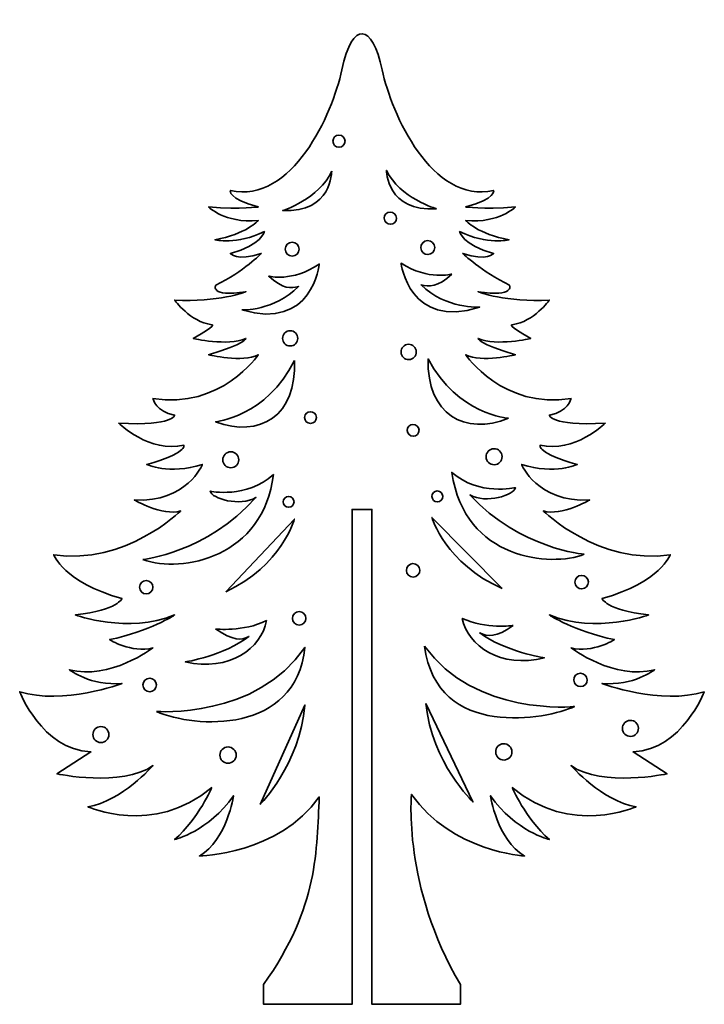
# Model space of a CAD drawing. Header units: millimetres. Extents: x -108 to 92, y -218 to 210.
# Tile 4 of 4: x -52 to 52, y 61 to 210. Entities that reach past the tile are written whole.
import ezdxf

# ---------------------------------------------------------------- set-up
doc = ezdxf.new("R2010")
doc.units = ezdxf.units.MM
doc.header["$MEASUREMENT"] = 0
doc.layers.add('Layer 1', color=7, linetype='Continuous')

msp = doc.modelspace()

# ---------------------------------------------------------------- linework, layer by layer
at = {"layer": 'Layer 1', "color": 1, "lineweight": 35}
for points, knots in [([(51.8305, 108.5998), (45.2643, 106.5254), (36.3534, 109.8444), (36.3534, 109.8444), (41.0433, 109.4299), (44.3266, 111.9191), (44.3266, 111.9191), (38.2292, 110.2596), (31.6633, 115.2387), (31.6633, 115.2387), (34.9462, 114.4086), (38.2292, 116.4833), (38.2292, 116.4833), (32.1321, 117.7279), (28.3803, 120.2175), (28.3803, 120.2175), (35.4151, 117.313), (43.3882, 120.2175), (43.3882, 120.2175), (36.8223, 121.0472), (36.3534, 122.7067), (36.3534, 122.7067), (45.2643, 125.1962), (46.6715, 129.3456), (46.6715, 129.3456), (35.8842, 127.6858), (27.4423, 135.9838), (27.4423, 135.9838), (30.256, 135.1544), (34.4774, 137.6436), (34.4774, 137.6436), (26.5042, 137.2284), (24.159, 143.0372), (24.159, 143.0372), (29.3183, 141.3778), (32.6013, 143.0372), (32.6013, 143.0372), (26.5042, 144.6971), (26.9731, 145.9417), (26.9731, 145.9417), (32.1321, 144.6971), (36.8223, 149.2609), (36.8223, 149.2609), (28.3803, 148.8461), (28.3803, 150.5059), (28.3803, 150.5059), (31.1944, 150.9208), (31.6633, 152.9951), (31.6633, 152.9951), (21.3452, 151.3356), (15.717, 159.6337), (15.717, 159.6337), (18.0619, 158.3891), (23.2213, 159.6337), (23.2213, 159.6337), (17.5931, 161.2935), (17.5931, 162.1232), (17.5931, 162.1232), (20.4072, 160.8786), (25.5662, 162.1232), (25.5662, 162.1232), (21.8141, 164.1979), (22.7521, 164.1979), (22.7521, 164.1979), (26.035, 164.6124), (28.3803, 167.9321), (28.3803, 167.9321), (21.8141, 167.5168), (17.5931, 169.1767), (17.5931, 169.1767), (23.2213, 168.3466), (22.3348, 170.1796), (22.3348, 170.1796), (18.1138, 172.2543), (15.2478, 174.9855), (15.2478, 174.9855), (18.9999, 173.7405), (19.938, 174.9855), (19.938, 174.9855), (15.2478, 176.2301), (14.779, 178.3044), (14.779, 178.3044), (18.9999, 176.2301), (22.2829, 177.0598), (22.2829, 177.0598), (17.5931, 177.8896), (15.717, 179.9643), (15.717, 179.9643), (20.876, 179.5494), (23.2213, 182.0386), (23.2213, 182.0386), (18.0619, 181.6241), (15.717, 182.0386), (15.717, 182.0386), (20.4072, 183.2835), (19.938, 184.5285), (19.938, 184.5285), (10.558, 182.4538), (4.4609, 196.1458), (3.054, 202.7844), (1.5653, 209.8071), (-1.4294, 210.3984), (-3.0434, 202.7844), (-4.4502, 196.1458), (-10.5473, 182.4538), (-19.9277, 184.5285), (-19.9277, 184.5285), (-20.3965, 183.2835), (-15.7063, 182.0386), (-15.7063, 182.0386), (-18.0516, 181.6241), (-23.2106, 182.0386), (-23.2106, 182.0386), (-20.8654, 179.5494), (-15.7063, 179.9643), (-15.7063, 179.9643), (-17.5824, 177.8896), (-22.2722, 177.0598), (-22.2722, 177.0598), (-18.9893, 176.2301), (-14.7683, 178.3044), (-14.7683, 178.3044), (-15.2375, 176.2301), (-19.9277, 174.9855), (-19.9277, 174.9855), (-18.9893, 173.7405), (-15.2375, 174.9855), (-15.2375, 174.9855), (-17.9041, 172.2543), (-22.1251, 170.1796), (-22.1251, 170.1796), (-23.2106, 168.3466), (-17.5824, 169.1767), (-17.5824, 169.1767), (-21.8034, 167.5168), (-28.3696, 167.9321), (-28.3696, 167.9321), (-26.0244, 164.6124), (-22.7414, 164.1979), (-22.7414, 164.1979), (-21.8034, 164.1979), (-25.5555, 162.1232), (-25.5555, 162.1232), (-20.3965, 160.8786), (-17.5824, 162.1232), (-17.5824, 162.1232), (-17.5824, 161.2935), (-23.2106, 159.6337), (-23.2106, 159.6337), (-18.0516, 158.3891), (-15.7063, 159.6337), (-15.7063, 159.6337), (-21.3345, 151.3356), (-31.6526, 152.9951), (-31.6526, 152.9951), (-31.1837, 150.9208), (-28.3696, 150.5059), (-28.3696, 150.5059), (-28.3696, 148.8461), (-36.8116, 149.2609), (-36.8116, 149.2609), (-32.1214, 144.6971), (-26.9624, 145.9417), (-26.9624, 145.9417), (-26.4936, 144.6971), (-32.5906, 143.0372), (-32.5906, 143.0372), (-29.3077, 141.3778), (-24.1483, 143.0372), (-24.1483, 143.0372), (-26.4936, 137.2284), (-34.4667, 137.6436), (-34.4667, 137.6436), (-30.2457, 135.1544), (-27.4316, 135.9838), (-27.4316, 135.9838), (-35.8736, 127.6858), (-46.6608, 129.3456), (-46.6608, 129.3456), (-45.2539, 125.1962), (-36.3428, 122.7067), (-36.3428, 122.7067), (-36.8116, 121.0472), (-43.3779, 120.2175), (-43.3779, 120.2175), (-35.4047, 117.313), (-28.3696, 120.2175), (-28.3696, 120.2175), (-32.1214, 117.7279), (-38.2188, 116.4833), (-38.2188, 116.4833), (-34.9355, 114.4086), (-31.6526, 115.2387), (-31.6526, 115.2387), (-38.2188, 110.2596), (-44.3159, 111.9191), (-44.3159, 111.9191), (-41.0326, 109.4299), (-36.3428, 109.8444), (-36.3428, 109.8444), (-45.2539, 106.5254), (-51.8198, 108.5998), (-51.8198, 108.5998), (-48.5369, 99.8869), (-41.0326, 99.472), (-41.0326, 99.472), (-46.1916, 96.1527), (-46.1916, 96.1527), (-46.1916, 96.1527), (-36.3428, 94.078), (-31.6526, 97.3973), (-31.6526, 97.3973), (-36.3428, 92.0037), (-41.5018, 91.174), (-41.5018, 91.174), (-31.6526, 86.6097), (-22.7414, 94.078), (-22.7414, 94.078), (-24.6175, 89.5141), (-28.3696, 86.1949), (-28.3696, 86.1949), (-23.2106, 87.4398), (-19.4585, 92.8334), (-19.4585, 92.8334), (-20.3965, 86.1949), (-24.6175, 83.7057), (-24.6175, 83.7057), (-12.5592, 83.9448), (-6.4625, 92.6581), (-6.8985, 84.6829), (-6.4625, 76.1156), (-14.8946, 64.2408), (-14.8946, 64.2408), (-14.8949, 61.2408), (-14.8949, 61.2408), (-14.8949, 61.2408), (-1.4947, 61.2408), (-1.4947, 61.2408), (-1.4947, 61.2408), (-1.494, 126.3752), (-1.494, 136.2092), (-1.494, 136.2092), (1.5046, 136.2092), (1.5046, 136.2092), (1.5046, 136.2092), (1.5053, 61.2408), (1.5053, 61.2408), (1.5053, 61.2408), (14.9056, 61.2408), (14.9056, 61.2408), (14.9056, 61.2408), (14.9053, 64.2408), (14.9053, 64.2408), (6.1267, 79.0553), (7.498, 93.0444), (7.498, 93.0444), (13.595, 84.3315), (24.6282, 83.7057), (24.6282, 83.7057), (20.4072, 86.1949), (19.4691, 92.8334), (19.4691, 92.8334), (23.2213, 87.4398), (28.3803, 86.1949), (28.3803, 86.1949), (24.6282, 89.5141), (22.7521, 94.078), (22.7521, 94.078), (31.6633, 86.6097), (41.5125, 91.174), (41.5125, 91.174), (36.3534, 92.0037), (31.6633, 97.3973), (31.6633, 97.3973), (36.3534, 94.078), (46.2023, 96.1527), (46.2023, 96.1527), (46.2023, 96.1527), (41.0433, 99.472), (41.0433, 99.472), (48.5476, 99.8869), (51.8305, 108.5998), (51.8305, 108.5998)], [0, 0, 0, 0, 0.0106383, 0.0106383, 0.0106383, 0.0212766, 0.0212766, 0.0212766, 0.03191489, 0.03191489, 0.03191489, 0.04255319, 0.04255319, 0.04255319, 0.05319149, 0.05319149, 0.05319149, 0.06382979, 0.06382979, 0.06382979, 0.07446809, 0.07446809, 0.07446809, 0.08510638, 0.08510638, 0.08510638, 0.09574468, 0.09574468, 0.09574468, 0.10638298, 0.10638298, 0.10638298, 0.11702128, 0.11702128, 0.11702128, 0.12765957, 0.12765957, 0.12765957, 0.13829787, 0.13829787, 0.13829787, 0.14893617, 0.14893617, 0.14893617, 0.15957447, 0.15957447, 0.15957447, 0.17021277, 0.17021277, 0.17021277, 0.18085106, 0.18085106, 0.18085106, 0.19148936, 0.19148936, 0.19148936, 0.20212766, 0.20212766, 0.20212766, 0.21276596, 0.21276596, 0.21276596, 0.22340426, 0.22340426, 0.22340426, 0.23404255, 0.23404255, 0.23404255, 0.24468085, 0.24468085, 0.24468085, 0.25531915, 0.25531915, 0.25531915, 0.26595745, 0.26595745, 0.26595745, 0.27659574, 0.27659574, 0.27659574, 0.28723404, 0.28723404, 0.28723404, 0.29787234, 0.29787234, 0.29787234, 0.30851064, 0.30851064, 0.30851064, 0.31914894, 0.31914894, 0.31914894, 0.32978723, 0.32978723, 0.32978723, 0.34042553, 0.34042553, 0.34042553, 0.35106383, 0.35106383, 0.35106383, 0.36170213, 0.36170213, 0.36170213, 0.37234043, 0.37234043, 0.37234043, 0.38297872, 0.38297872, 0.38297872, 0.39361702, 0.39361702, 0.39361702, 0.40425532, 0.40425532, 0.40425532, 0.41489362, 0.41489362, 0.41489362, 0.42553191, 0.42553191, 0.42553191, 0.43617021, 0.43617021, 0.43617021, 0.44680851, 0.44680851, 0.44680851, 0.45744681, 0.45744681, 0.45744681, 0.46808511, 0.46808511, 0.46808511, 0.4787234, 0.4787234, 0.4787234, 0.4893617, 0.4893617, 0.4893617, 0.5, 0.5, 0.5, 0.5106383, 0.5106383, 0.5106383, 0.5212766, 0.5212766, 0.5212766, 0.53191489, 0.53191489, 0.53191489, 0.54255319, 0.54255319, 0.54255319, 0.55319149, 0.55319149, 0.55319149, 0.56382979, 0.56382979, 0.56382979, 0.57446809, 0.57446809, 0.57446809, 0.58510638, 0.58510638, 0.58510638, 0.59574468, 0.59574468, 0.59574468, 0.60638298, 0.60638298, 0.60638298, 0.61702128, 0.61702128, 0.61702128, 0.62765957, 0.62765957, 0.62765957, 0.63829787, 0.63829787, 0.63829787, 0.64893617, 0.64893617, 0.64893617, 0.65957447, 0.65957447, 0.65957447, 0.67021277, 0.67021277, 0.67021277, 0.68085106, 0.68085106, 0.68085106, 0.69148936, 0.69148936, 0.69148936, 0.70212766, 0.70212766, 0.70212766, 0.71276596, 0.71276596, 0.71276596, 0.72340426, 0.72340426, 0.72340426, 0.73404255, 0.73404255, 0.73404255, 0.74468085, 0.74468085, 0.74468085, 0.75531915, 0.75531915, 0.75531915, 0.76595745, 0.76595745, 0.76595745, 0.77659574, 0.77659574, 0.77659574, 0.78723404, 0.78723404, 0.78723404, 0.79787234, 0.79787234, 0.79787234, 0.80851064, 0.80851064, 0.80851064, 0.81914894, 0.81914894, 0.81914894, 0.82978723, 0.82978723, 0.82978723, 0.84042553, 0.84042553, 0.84042553, 0.85106383, 0.85106383, 0.85106383, 0.86170213, 0.86170213, 0.86170213, 0.87234043, 0.87234043, 0.87234043, 0.88297872, 0.88297872, 0.88297872, 0.89361702, 0.89361702, 0.89361702, 0.90425532, 0.90425532, 0.90425532, 0.91489362, 0.91489362, 0.91489362, 0.92553191, 0.92553191, 0.92553191, 0.93617021, 0.93617021, 0.93617021, 0.94680851, 0.94680851, 0.94680851, 0.95744681, 0.95744681, 0.95744681, 0.96808511, 0.96808511, 0.96808511, 0.9787234, 0.9787234, 0.9787234, 0.9893617, 0.9893617, 0.9893617, 1, 1, 1, 1]), ([(-3.4791, 192.9218), (-2.9675, 192.9218), (-2.553, 192.5073), (-2.553, 191.9957), (-2.553, 191.4842), (-2.9675, 191.0697), (-3.4791, 191.0697), (-3.9902, 191.0697), (-4.4051, 191.4842), (-4.4051, 191.9957), (-4.4051, 192.5073), (-3.9902, 192.9218), (-3.4791, 192.9218)], [0, 0, 0, 0, 0.25, 0.25, 0.25, 0.5, 0.5, 0.5, 0.75, 0.75, 0.75, 1, 1, 1, 1]), ([(-4.5808, 187.476), (-4.5808, 187.476), (-4.536, 181.0991), (-12.0279, 181.4787), (-12.0279, 181.4787), (-6.4625, 183.2426), (-4.5808, 187.476)], [0, 0, 0, 0, 0.5, 0.5, 0.5, 1, 1, 1, 1]), ([(11.291, 181.7525), (3.8097, 181.1972), (3.7049, 187.573), (3.7049, 187.573), (5.6851, 183.3851), (11.291, 181.7525), (11.291, 181.7525)], [0, 0, 0, 0, 0.5, 0.5, 0.5, 1, 1, 1, 1]), ([(4.2732, 181.2568), (4.7844, 181.2688), (5.2085, 180.8638), (5.2204, 180.3527), (5.2324, 179.8415), (4.8278, 179.4171), (4.3166, 179.4051), (3.8051, 179.3931), (3.3811, 179.7977), (3.3691, 180.3093), (3.3571, 180.8204), (3.7617, 181.2445), (4.2732, 181.2568)], [0, 0, 0, 0, 0.25, 0.25, 0.25, 0.5, 0.5, 0.5, 0.75, 0.75, 0.75, 1, 1, 1, 1]), ([(-9.5119, 175.6311), (-9.5119, 175.0486), (-9.9839, 174.5766), (-10.5664, 174.5766), (-11.1488, 174.5766), (-11.6212, 175.0486), (-11.6212, 175.6311), (-11.6212, 176.2135), (-11.1488, 176.6859), (-10.5664, 176.6859), (-9.9839, 176.6859), (-9.5119, 176.2135), (-9.5119, 175.6311)], [0, 0, 0, 0, 0.25, 0.25, 0.25, 0.5, 0.5, 0.5, 0.75, 0.75, 0.75, 1, 1, 1, 1]), ([(8.9126, 175.8477), (8.8989, 176.4301), (9.3599, 176.9131), (9.9424, 176.9268), (10.5245, 176.9406), (11.0078, 176.4795), (11.0212, 175.8971), (11.0353, 175.315), (10.5742, 174.8317), (9.9921, 174.8183), (9.4097, 174.8045), (8.9264, 175.2653), (8.9126, 175.8477)], [0, 0, 0, 0, 0.25, 0.25, 0.25, 0.5, 0.5, 0.5, 0.75, 0.75, 0.75, 1, 1, 1, 1]), ([(-18.1924, 166.4268), (-18.1924, 166.4268), (-13.2947, 166.2285), (-9.6079, 169.9891), (-10.7703, 169.6737), (-11.8988, 169.5492), (-14.1058, 171.542), (-14.1058, 171.542), (-10.578, 170.6012), (-6.4625, 173.3648), (-6.4625, 173.3648), (-7.4619, 163.2518), (-18.1924, 166.4268)], [0, 0, 0, 0, 0.25, 0.25, 0.25, 0.5, 0.5, 0.5, 0.75, 0.75, 0.75, 1, 1, 1, 1]), ([(13.6014, 171.8673), (11.4417, 169.8233), (10.1265, 169.9214), (8.9571, 170.2096), (12.7314, 166.5365), (17.8069, 166.8497), (17.8069, 166.8497), (7.154, 163.4236), (5.9172, 173.5102), (5.9172, 173.5102), (10.0969, 170.8442), (13.6014, 171.8673), (13.6014, 171.8673)], [0, 0, 0, 0, 0.25, 0.25, 0.25, 0.5, 0.5, 0.5, 0.75, 0.75, 0.75, 1, 1, 1, 1]), ([(-12.0279, 162.125), (-12.0279, 162.7635), (-11.5104, 163.281), (-10.8719, 163.281), (-10.2333, 163.281), (-9.7155, 162.7635), (-9.7155, 162.125), (-9.7155, 161.4865), (-10.2333, 160.9686), (-10.8719, 160.9686), (-11.5104, 160.9686), (-12.0279, 161.4865), (-12.0279, 162.125)], [0, 0, 0, 0, 0.25, 0.25, 0.25, 0.5, 0.5, 0.5, 0.75, 0.75, 0.75, 1, 1, 1, 1]), ([(5.9175, 160.0372), (5.9027, 160.6758), (6.4079, 161.2053), (7.0464, 161.2205), (7.6846, 161.2353), (8.2145, 160.7301), (8.2293, 160.0916), (8.2445, 159.4534), (7.7393, 158.9235), (7.1008, 158.9084), (6.4622, 158.8935), (5.9327, 159.3987), (5.9175, 160.0372)], [0, 0, 0, 0, 0.25, 0.25, 0.25, 0.5, 0.5, 0.5, 0.75, 0.75, 0.75, 1, 1, 1, 1]), ([(-10.2252, 158.7831), (-9.7959, 150.4135), (-15.4918, 146.9647), (-22.1611, 149.4934), (-22.1611, 149.4934), (-14.4586, 150.199), (-10.2252, 158.7831)], [0, 0, 0, 0, 0.5, 0.5, 0.5, 1, 1, 1, 1]), ([(22.1721, 150.0141), (15.6031, 147.345), (9.7879, 150.5997), (10.0218, 159.0209), (14.4555, 150.5387), (22.1721, 150.0141), (22.1721, 150.0141)], [0, 0, 0, 0, 0.5, 0.5, 0.5, 1, 1, 1, 1]), ([(-7.7928, 149.232), (-8.2867, 149.232), (-8.6871, 149.6324), (-8.6871, 150.1263), (-8.6871, 151.3078), (-6.8985, 151.3092), (-6.8985, 150.1263), (-6.8985, 149.6324), (-7.2989, 149.232), (-7.7928, 149.232)], [0, 0, 0, 0, 0.33333333, 0.33333333, 0.33333333, 0.66666667, 0.66666667, 0.66666667, 1, 1, 1, 1]), ([(7.7223, 149.0842), (8.2162, 149.0958), (8.6258, 148.705), (8.6375, 148.2114), (8.6491, 147.7175), (8.2582, 147.308), (7.7647, 147.2963), (7.2708, 147.2847), (6.8612, 147.6756), (6.8496, 148.1695), (6.8379, 148.663), (7.2285, 149.0729), (7.7223, 149.0842)], [0, 0, 0, 0, 0.25, 0.25, 0.25, 0.5, 0.5, 0.5, 0.75, 0.75, 0.75, 1, 1, 1, 1]), ([(-18.6478, 143.7241), (-18.6478, 143.0542), (-19.1907, 142.5112), (-19.8606, 142.5112), (-20.5302, 142.5112), (-21.0731, 143.0542), (-21.0731, 143.7241), (-21.0731, 144.394), (-20.5302, 144.9366), (-19.8606, 144.9366), (-19.1907, 144.9366), (-18.6478, 144.394), (-18.6478, 143.7241)], [0, 0, 0, 0, 0.25, 0.25, 0.25, 0.5, 0.5, 0.5, 0.75, 0.75, 0.75, 1, 1, 1, 1]), ([(18.7957, 144.164), (18.7802, 144.8336), (19.31, 145.3889), (19.9796, 145.4047), (20.6492, 145.4206), (21.2048, 144.8904), (21.2203, 144.2208), (21.2362, 143.5512), (20.706, 142.996), (20.0364, 142.9801), (19.3668, 142.9642), (18.8116, 143.4944), (18.7957, 144.164)], [0, 0, 0, 0, 0.25, 0.25, 0.25, 0.5, 0.5, 0.5, 0.75, 0.75, 0.75, 1, 1, 1, 1]), ([(33.654, 129.4211), (28.6699, 127.43), (15.5187, 128.513), (13.6017, 141.8145), (17.7448, 138.2067), (23.2425, 139.5119), (23.2425, 139.5119), (23.0318, 138.3679), (18.7915, 137.0231), (16.3351, 138.4049), (23.9985, 130.1668), (33.654, 129.4211), (33.654, 129.4211)], [0, 0, 0, 0, 0.25, 0.25, 0.25, 0.5, 0.5, 0.5, 0.75, 0.75, 0.75, 1, 1, 1, 1]), ([(-33.1558, 128.6361), (-33.1558, 128.6361), (-23.5204, 129.6088), (-16.0528, 138.0246), (-18.506, 136.5676), (-22.7506, 137.8482), (-22.9841, 138.969), (-22.9841, 138.969), (-17.4572, 137.7928), (-13.4002, 141.497), (-14.9009, 129.0119), (-27.2065, 126.4203), (-33.1558, 128.6361)], [0, 0, 0, 0, 0.25, 0.25, 0.25, 0.5, 0.5, 0.5, 0.75, 0.75, 0.75, 1, 1, 1, 1]), ([(10.5866, 138.1619), (10.576, 138.6173), (10.9362, 138.9951), (11.3916, 139.006), (11.847, 139.0166), (12.2252, 138.6561), (12.2358, 138.2007), (12.2464, 137.7452), (11.8858, 137.3674), (11.4304, 137.3568), (10.975, 137.3462), (10.5971, 137.7064), (10.5866, 138.1619)], [0, 0, 0, 0, 0.25, 0.25, 0.25, 0.5, 0.5, 0.5, 0.75, 0.75, 0.75, 1, 1, 1, 1]), ([(-11.9341, 137.3565), (-11.9341, 137.8122), (-11.5647, 138.1816), (-11.1093, 138.1816), (-10.6535, 138.1816), (-10.2845, 137.8122), (-10.2845, 137.3565), (-10.2845, 136.901), (-10.6535, 136.5317), (-11.1093, 136.5317), (-11.5647, 136.5317), (-11.9341, 136.901), (-11.9341, 137.3565)], [0, 0, 0, 0, 0.25, 0.25, 0.25, 0.5, 0.5, 0.5, 0.75, 0.75, 0.75, 1, 1, 1, 1]), ([(-20.6117, 123.7406), (-20.6117, 123.7406), (-10.2252, 134.7501), (-10.2252, 134.7501), (-10.2252, 134.7501), (-12.1528, 127.6836), (-20.6117, 123.7406)], [0, 0, 0, 0, 0.5, 0.5, 0.5, 1, 1, 1, 1]), ([(21.2288, 124.2324), (12.6792, 127.975), (10.5862, 134.9943), (10.5862, 134.9943), (10.5862, 134.9943), (21.2288, 124.2324), (21.2288, 124.2324)], [0, 0, 0, 0, 0.5, 0.5, 0.5, 1, 1, 1, 1]), ([(7.7675, 125.9603), (7.2034, 125.9469), (6.7356, 126.3935), (6.7222, 126.9573), (6.7088, 127.5217), (7.1554, 127.9895), (7.7195, 128.0029), (8.2836, 128.016), (8.7514, 127.5697), (8.7648, 127.0056), (8.7782, 126.4415), (8.3316, 125.9734), (7.7675, 125.9603)], [0, 0, 0, 0, 0.25, 0.25, 0.25, 0.5, 0.5, 0.5, 0.75, 0.75, 0.75, 1, 1, 1, 1]), ([(-32.6633, 123.4027), (-33.2277, 123.4027), (-33.6849, 123.8599), (-33.6849, 124.4243), (-33.6849, 124.9884), (-33.2277, 125.4456), (-32.6633, 125.4456), (-32.0992, 125.4456), (-31.642, 124.9884), (-31.642, 124.4243), (-31.642, 123.8599), (-32.0992, 123.4027), (-32.6633, 123.4027)], [0, 0, 0, 0, 0.25, 0.25, 0.25, 0.5, 0.5, 0.5, 0.75, 0.75, 0.75, 1, 1, 1, 1]), ([(34.2823, 125.2223), (34.2953, 124.6586), (33.8487, 124.1904), (33.2846, 124.177), (32.7209, 124.164), (32.2528, 124.6106), (32.2393, 125.1747), (32.2263, 125.7384), (32.6729, 126.2066), (33.2366, 126.2196), (33.8007, 126.2334), (34.2689, 125.7868), (34.2823, 125.2223)], [0, 0, 0, 0, 0.25, 0.25, 0.25, 0.5, 0.5, 0.5, 0.75, 0.75, 0.75, 1, 1, 1, 1]), ([(-22.1611, 118.0962), (-22.1611, 118.0962), (-17.9863, 117.626), (-14.4586, 119.3602), (-15.1923, 115.1487), (-20.0621, 111.5952), (-26.7652, 113.1009), (-26.7652, 113.1009), (-20.8202, 114.0513), (-17.1044, 116.9842), (-18.3169, 116.309), (-19.4518, 116.3224), (-22.1611, 118.0962)], [0, 0, 0, 0, 0.25, 0.25, 0.25, 0.5, 0.5, 0.5, 0.75, 0.75, 0.75, 1, 1, 1, 1]), ([(-9.5119, 118.6868), (-10.076, 118.6868), (-10.5335, 119.1443), (-10.5335, 119.7084), (-10.5335, 120.2728), (-10.076, 120.73), (-9.5119, 120.73), (-8.9478, 120.73), (-8.4903, 120.2728), (-8.4903, 119.7084), (-8.4903, 119.1443), (-8.9478, 118.6868), (-9.5119, 118.6868)], [0, 0, 0, 0, 0.25, 0.25, 0.25, 0.5, 0.5, 0.5, 0.75, 0.75, 0.75, 1, 1, 1, 1]), ([(22.9098, 118.6257), (20.2435, 116.7888), (19.0486, 116.8671), (17.8206, 117.5134), (21.6042, 114.6686), (27.6303, 113.7398), (27.6303, 113.7398), (20.9684, 112.0782), (16.007, 115.5428), (15.1801, 119.7084), (18.7474, 118.0574), (22.9098, 118.6257), (22.9098, 118.6257)], [0, 0, 0, 0, 0.25, 0.25, 0.25, 0.5, 0.5, 0.5, 0.75, 0.75, 0.75, 1, 1, 1, 1]), ([(-31.1273, 105.6019), (-31.1273, 105.6019), (-15.9579, 104.4553), (-8.6377, 115.3033), (-10.0478, 102.102), (-25.2627, 103.0248), (-31.1273, 105.6019)], [0, 0, 0, 0, 0.5, 0.5, 0.5, 1, 1, 1, 1]), ([(9.4559, 115.516), (17.029, 104.843), (32.1674, 106.3455), (32.1674, 106.3455), (28.114, 104.4493), (11.3256, 101.2034), (9.4559, 115.516)], [0, 0, 0, 0, 0.5, 0.5, 0.5, 1, 1, 1, 1]), ([(-32.1415, 108.6005), (-32.7018, 108.6005), (-33.1558, 109.0545), (-33.1558, 109.6147), (-33.1558, 110.1749), (-32.7018, 110.629), (-32.1415, 110.629), (-31.5813, 110.629), (-31.1273, 110.1749), (-31.1273, 109.6147), (-31.1273, 109.0545), (-31.5813, 108.6005), (-32.1415, 108.6005)], [0, 0, 0, 0, 0.25, 0.25, 0.25, 0.5, 0.5, 0.5, 0.75, 0.75, 0.75, 1, 1, 1, 1]), ([(33.1107, 109.3671), (32.5508, 109.354), (32.0862, 109.7975), (32.0728, 110.3573), (32.0598, 110.9172), (32.5032, 111.3818), (33.0631, 111.3952), (33.6233, 111.4082), (34.0879, 110.9648), (34.101, 110.4046), (34.114, 109.8447), (33.6709, 109.3801), (33.1107, 109.3671)], [0, 0, 0, 0, 0.25, 0.25, 0.25, 0.5, 0.5, 0.5, 0.75, 0.75, 0.75, 1, 1, 1, 1]), ([(-15.4185, 91.5204), (-15.4185, 91.5204), (-8.6377, 106.572), (-8.6377, 106.572), (-9.4022, 97.5176), (-15.4185, 91.5204), (-15.4185, 91.5204)], [0, 0, 0, 0, 0.5, 0.5, 0.5, 1, 1, 1, 1]), ([(9.6612, 106.7869), (9.6612, 106.7869), (16.7937, 91.8986), (16.7937, 91.8986), (16.7937, 91.8986), (10.6381, 97.7529), (9.6612, 106.7869)], [0, 0, 0, 0, 0.5, 0.5, 0.5, 1, 1, 1, 1]), ([(-39.528, 100.8835), (-40.1976, 100.8835), (-40.7405, 101.4264), (-40.7405, 102.0963), (-40.7405, 102.7659), (-40.1976, 103.3088), (-39.528, 103.3088), (-38.8581, 103.3088), (-38.3152, 102.7659), (-38.3152, 102.0963), (-38.3152, 101.4264), (-38.8581, 100.8835), (-39.528, 100.8835)], [0, 0, 0, 0, 0.25, 0.25, 0.25, 0.5, 0.5, 0.5, 0.75, 0.75, 0.75, 1, 1, 1, 1]), ([(40.6764, 101.8257), (40.0068, 101.8099), (39.4512, 102.3401), (39.4353, 103.0093), (39.4198, 103.6792), (39.9497, 104.2345), (40.6192, 104.2504), (41.2888, 104.2663), (41.8444, 103.736), (41.8599, 103.0668), (41.8758, 102.3969), (41.346, 101.8416), (40.6764, 101.8257)], [0, 0, 0, 0, 0.25, 0.25, 0.25, 0.5, 0.5, 0.5, 0.75, 0.75, 0.75, 1, 1, 1, 1]), ([(-20.2794, 97.7526), (-20.9613, 97.7526), (-21.5141, 98.3054), (-21.5141, 98.9873), (-21.5141, 99.6696), (-20.9613, 100.222), (-20.2794, 100.222), (-19.5975, 100.222), (-19.0447, 99.6696), (-19.0447, 98.9873), (-19.0447, 98.3054), (-19.5975, 97.7526), (-20.2794, 97.7526)], [0, 0, 0, 0, 0.25, 0.25, 0.25, 0.5, 0.5, 0.5, 0.75, 0.75, 0.75, 1, 1, 1, 1]), ([(21.5068, 98.2436), (20.8252, 98.2278), (20.2594, 98.7672), (20.2435, 99.4491), (20.2273, 100.1306), (20.767, 100.6965), (21.4489, 100.7124), (22.1305, 100.7286), (22.696, 100.1885), (22.7122, 99.5069), (22.7281, 98.825), (22.1884, 98.2599), (21.5068, 98.2436)], [0, 0, 0, 0, 0.25, 0.25, 0.25, 0.5, 0.5, 0.5, 0.75, 0.75, 0.75, 1, 1, 1, 1])]:
    msp.add_open_spline(points, degree=3, knots=knots, dxfattribs=at)

doc.saveas('drawing.dxf')
